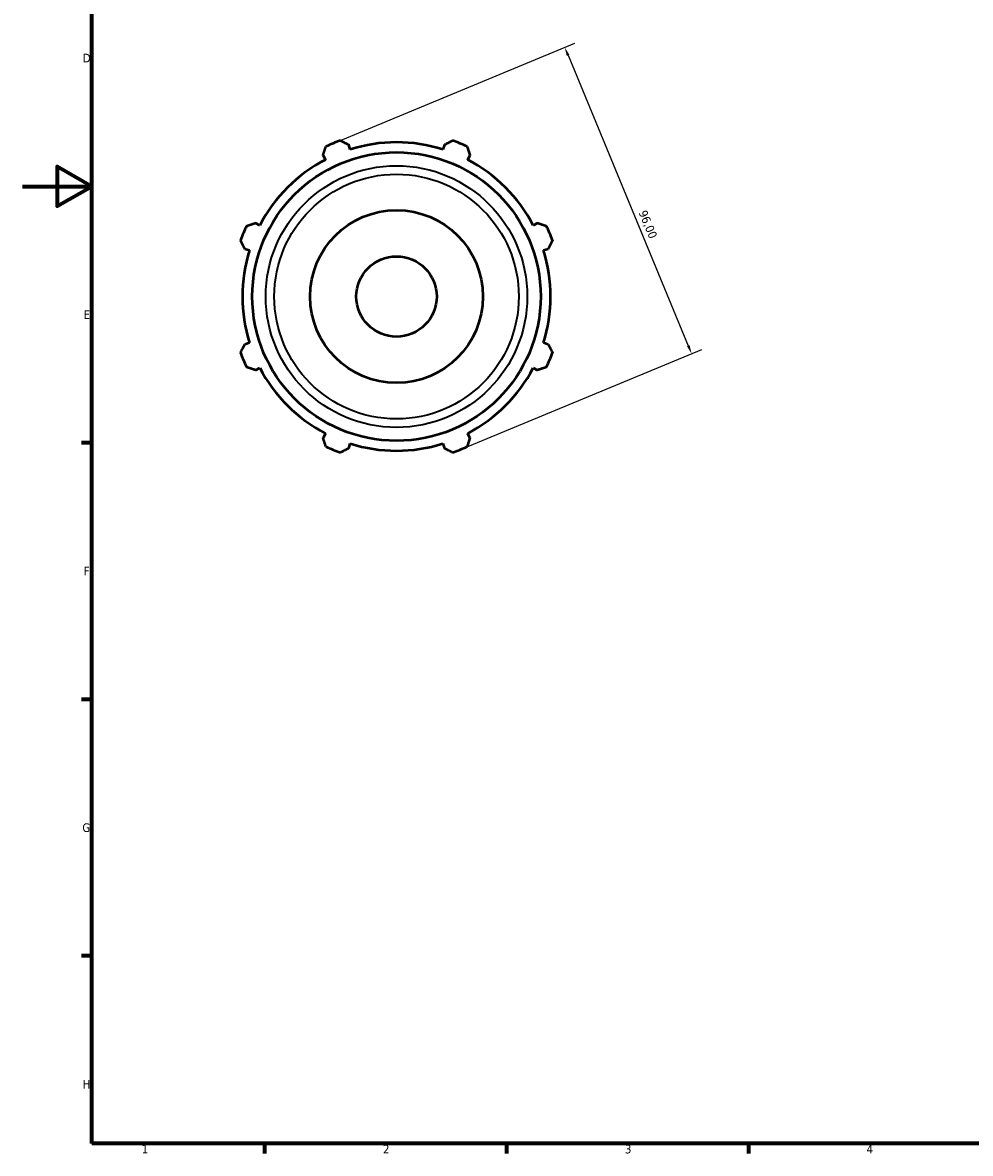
# Model space of a CAD drawing. Header units: millimetres. Extents: x 0 to 931, y 0 to 646.
# Tile 1 of 5: x 0 to 274, y 17 to 344. Entities that reach past the tile are written whole.
import ezdxf

# ---------------------------------------------------------------- set-up
doc = ezdxf.new("R2010")
doc.units = ezdxf.units.MM
for name, color, linetype, lineweight in [('Border (ISO)', 7, 'Continuous', 70), ('Dimension (ISO)', 7, 'Continuous', 25), ('Visible (ISO)', 7, 'Continuous', 50), ('Visible Narrow (ISO)', 7, 'Continuous', 35)]:
    doc.layers.add(name, color=color, linetype=linetype, lineweight=lineweight)
doc.styles.add('Note Text (ISO)', font='tahoma.ttf')
doc.dimstyles.new('Default (ISO)', dxfattribs={"dimtxt": 2.5, "dimasz": 2.5, "dimexe": 3.175, "dimexo": 0, "dimgap": 0.762, "dimtad": 1, "dimrnd": 1e-08, "dimzin": 0, "dimtxsty": 'Note Text (ISO)', "dimcen": 0.09, "dimdle": 10, "dimclrd": 256, "dimclre": 256, "dimclrt": 232, "dimazin": 0, "dimtfac": 1.40208, "dimtmove": 0, "dimatfit": 3, "dimfxl": 1, "dimtolj": 1, "dimtzin": 0, "dimlwd": -1, "dimlwe": -1, "dimarcsym": 0})

# ---------------------------------------------------------------- blocks, each defined once
blk = doc.blocks.new('Borders Default Border')
at = {"layer": 'Border (ISO)'}
for p, q in [((20, 222.75), (17.1, 222.75)), ((20, 148.5), (17.1, 148.5)), ((20, 74.25), (17.1, 74.25)), ((70.08, 20), (70.08, 17.1)), ((140.17, 20), (140.17, 17.1)), ((210.25, 20), (210.25, 17.1))]:
    blk.add_line(p, q, dxfattribs=at)
at = {"layer": 'Border (ISO)', "flags": 128}
for points in [[(20, 20), (20, 574), (821, 574), (821, 20), (20, 20)], [(0, 297), (20, 297), (10, 302.77), (10, 291.23), (20, 297)]]:
    blk.add_lwpolyline(points, dxfattribs=at)
at = {"layer": 'Border (ISO)', "color": 232, "true_color": 0xca0064, "char_height": 2.5, "attachment_point": 7, "style": 'Note Text (ISO)'}
for s, insert in [('D', (17.43, 332.88)), ('E', (17.64, 258.63)), ('F', (17.7, 184.38)), ('G', (17.31, 110.08)), ('H', (17.44, 35.88)), ('1', (34.48, 17.1)), ('2', (104.37, 17.1)), ('3', (174.43, 17.05)), ('4', (244.42, 17.1))]:
    blk.add_mtext(s, dxfattribs=dict(at, insert=insert))
blk = doc.blocks.new('*D11')
at = {"layer": 'Defpoints', "color": 0, "transparency": 16777216}
for p in [(89.91, 309.45), (193.74, 248.55), (126.65, 220.76)]:
    blk.add_point(p, dxfattribs=at)
at = {"layer": 'Dimension (ISO)', "transparency": 16777216}
for p, q in [((89.91, 309.45), (159.93, 338.46)), ((157.96, 334.93), (192.78, 250.86)), ((126.65, 220.76), (196.67, 249.76))]:
    blk.add_line(p, q, dxfattribs=at)
for points in [[(158.34, 335.09), (157.57, 334.77), (157, 337.24)], [(193.16, 251.02), (192.4, 250.7), (193.74, 248.55)]]:
    blk.add_solid(points, dxfattribs=at)
at = {"layer": 'Dimension (ISO)', "color": 232, "true_color": 0xca0064, "transparency": 16777216, "insert": (180.67, 290.38), "char_height": 2.5, "attachment_point": 1, "rotation": 292.5, "style": 'Note Text (ISO)'}
blk.add_mtext('\\A1;96,00', dxfattribs=at)

msp = doc.modelspace()

# ---------------------------------------------------------------- linework, layer by layer
at = {"layer": 'Visible (ISO)'}
for p, q in [((94.858, 307.68), (94.425, 309.054)), ((122.138, 309.054), (121.705, 307.68)), ((87.004, 305.98), (87.669, 304.703)), ((128.894, 304.703), (129.559, 305.98)), ((68.685, 285.719), (67.408, 286.384)), ((149.155, 286.384), (147.877, 285.719)), ((64.334, 278.963), (65.707, 278.53)), ((150.855, 278.53), (152.229, 278.963)), ((65.707, 251.683), (64.334, 251.25)), ((152.229, 251.25), (150.855, 251.683)), ((67.408, 243.829), (68.685, 244.494)), ((147.877, 244.494), (149.155, 243.829)), ((87.669, 225.51), (87.004, 224.233)), ((129.559, 224.233), (128.894, 225.51)), ((94.425, 221.159), (94.858, 222.533)), ((121.705, 222.533), (122.138, 221.159))]:
    msp.add_line(p, q, dxfattribs=at)
for radius in [41.757, 25, 11.637]:
    msp.add_circle((108.281, 265.107), radius, dxfattribs=at)
for radius, start, end in [(48, 109.79198, 115.20802), (44.64, 72.5, 107.5), (48, 64.79198, 70.20802), (44.64, 117.5, 152.5), (44.64, 27.5, 62.5), (48, 154.79198, 160.20802), (48, 19.79198, 25.20802), (44.64, 162.5, 197.5), (44.64, 342.5, 17.5), (48, 199.79198, 205.20802), (48, 334.79198, 340.20802), (44.64, 207.5, 242.5), (44.64, 297.5, 332.5), (48, 244.79198, 250.20802), (44.64, 252.5, 287.5), (48, 289.79198, 295.20802)]:
    msp.add_arc((108.281, 265.107), radius, start, end, dxfattribs=at)
for points, weights in [([(87.004, 305.98), (87.412, 307.232), (87.838, 308.535)], [1.00213666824, 1.00147661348, 1]), ([(92.028, 310.271), (93.251, 309.65), (94.425, 309.054)], [1, 1.00147661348, 1.00213666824]), ([(122.138, 309.054), (123.312, 309.65), (124.534, 310.271)], [1.00213666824, 1.00147661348, 1]), ([(128.725, 308.535), (129.15, 307.232), (129.559, 305.98)], [1, 1.00147661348, 1.00213666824]), ([(64.852, 285.55), (66.156, 285.975), (67.408, 286.384)], [1, 1.00147661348, 1.00213666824]), ([(149.155, 286.384), (150.406, 285.975), (151.71, 285.55)], [1.00213666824, 1.00147661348, 1]), ([(64.334, 278.963), (63.738, 280.137), (63.117, 281.36)], [1.00213666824, 1.00147661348, 1]), ([(153.446, 281.36), (152.825, 280.137), (152.229, 278.963)], [1, 1.00147661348, 1.00213666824]), ([(63.117, 248.853), (63.738, 250.076), (64.334, 251.25)], [1, 1.00147661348, 1.00213666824]), ([(152.229, 251.25), (152.825, 250.076), (153.446, 248.853)], [1.00213666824, 1.00147661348, 1]), ([(67.408, 243.829), (66.156, 244.238), (64.852, 244.663)], [1.00213666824, 1.00147661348, 1]), ([(151.71, 244.663), (150.406, 244.238), (149.155, 243.829)], [1, 1.00147661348, 1.00213666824]), ([(87.838, 221.678), (87.412, 222.981), (87.004, 224.233)], [1, 1.00147661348, 1.00213666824]), ([(129.559, 224.233), (129.15, 222.981), (128.725, 221.678)], [1.00213666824, 1.00147661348, 1]), ([(94.425, 221.159), (93.251, 220.563), (92.028, 219.942)], [1.00213666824, 1.00147661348, 1]), ([(124.534, 219.942), (123.312, 220.563), (122.138, 221.159)], [1, 1.00147661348, 1.00213666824])]:
    msp.add_rational_spline(points, weights, degree=2, dxfattribs=at)
at = {"layer": 'Visible Narrow (ISO)'}
for radius in [37.864, 35.402]:
    msp.add_circle((108.281, 265.107), radius, dxfattribs=at)

# ---------------------------------------------------------------- block references
msp.add_blockref('Borders Default Border', (0, 0))

# ---------------------------------------------------------------- dimensions: what is measured, and where the dimension line sits
at = {"layer": 'Dimension (ISO)'}
dim = msp.add_linear_dim(base=(193.737, 248.548), p1=(89.913, 309.453), p2=(126.65, 220.76), angle=112.5, dimstyle='Default (ISO)', override={"dimdec": 2, "dimtp": 0, "dimtm": 0, "dimtdec": 2, "dimtofl": 0, "dimatfit": 1}, dxfattribs=at)
dim.commit()
dim.dimension.update_dxf_attribs({"geometry": '*D11', "text_midpoint": (178.621, 285.042), "dimtype": 160})

doc.saveas('drawing.dxf')
